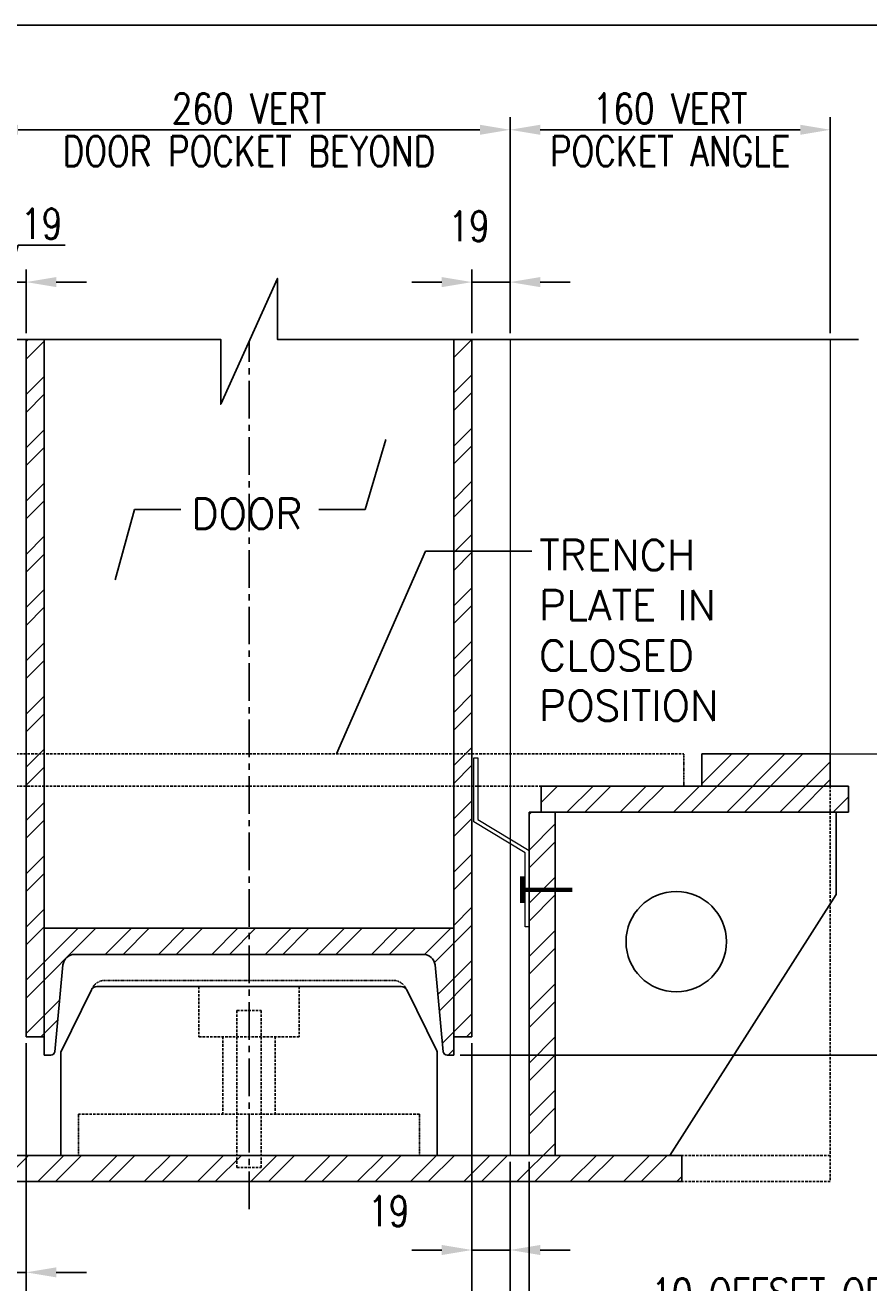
# Model space of a CAD drawing. Header units: millimetres. Extents: x -89 to 8559, y -2625 to 4496.
# Tile 6 of 9: x 3927 to 4347, y 464 to 1091. Entities that reach past the tile are written whole.
import ezdxf

# ---------------------------------------------------------------- set-up
doc = ezdxf.new("R2010")
doc.units = ezdxf.units.MM
doc.linetypes.add('CENTER2', pattern=[1.125, 0.75, -0.125, 0.125, -0.125])
doc.linetypes.add('HIDDEN2', pattern=[0.1875, 0.125, -0.0625])
for name, color, linetype in [('S-ANNO-DIMS', 2, 'Continuous'), ('S-DETL-CONC', 2, 'Continuous'), ('S-SDEL-CNTR', 1, 'CENTER2'), ('S-SDEL-DIMS', 3, 'Continuous'), ('S-SDEL-HIDD', 8, 'HIDDEN2'), ('S-SDEL-LW25', 3, 'Continuous'), ('S-SECT-CONC', 4, 'Continuous')]:
    doc.layers.add(name, color=color, linetype=linetype)
for name, color, linetype, lineweight in [('S-SDEL-LW18', 190, 'Continuous', 18), ('S-SDEL-LW70', 234, 'Continuous', 70), ('S-SDEL-PATT', 170, 'Continuous', 18), ('S-SDEL-TEXT', 2, 'Continuous', 25)]:
    doc.layers.add(name, color=color, linetype=linetype, lineweight=lineweight)
doc.styles.add('ROMANS', font='ROMANS.shx', dxfattribs={"width": 0.8})
doc.styles.add('STD1', font='simplex', dxfattribs={"height": 0.1})
doc.dimstyles.new('Annotative', dxfattribs={"dimscale": 0, "dimtxt": 3, "dimasz": 2.5, "dimexe": 1.25, "dimexo": 0.625, "dimtad": 1, "dimdec": 0, "dimzin": 9, "dimdsep": 32, "dimtxsty": 'ROMANS', "dimcen": 2.5, "dimadec": 0, "dimazin": 0, "dimtfac": 1, "dimtdec": 0, "dimtmove": 1, "dimatfit": 3, "dimfxl": 1, "dimarcsym": 0})
pattern_1 = [(45, (4192.648, 12467.913), (-13.258252, 13.258252), []), (45, (4201.487, 12467.913), (-13.258252, 13.258252), [])]

# ---------------------------------------------------------------- blocks, each defined once
blk = doc.blocks.new('*D92')
at = {"layer": 'Defpoints', "color": 0, "transparency": 16777216}
for p in [(3927.39, 586.83), (3908.39, 527.68), (3927.39, 469.52)]:
    blk.add_point(p, dxfattribs=at)
at = {"layer": 'S-ANNO-DIMS', "color": 0, "lineweight": -2, "transparency": 16777216}
for p, q in [((3927.39, 583.71), (3927.39, 463.27)), ((3908.39, 524.56), (3908.39, 463.27)), ((3893.39, 469.52), (3878.39, 469.52)), ((3908.39, 469.52), (3927.39, 469.52)), ((3942.39, 469.52), (3957.39, 469.52))]:
    blk.add_line(p, q, dxfattribs=at)
at = {"layer": 'S-ANNO-DIMS', "color": 0, "transparency": 16777216}
for points in [[(3893.39, 472.02), (3893.39, 467.02), (3908.39, 469.52)], [(3942.39, 472.02), (3942.39, 467.02), (3927.39, 469.52)]]:
    blk.add_solid(points, dxfattribs=at)
at = {"layer": 'S-ANNO-DIMS', "color": 0, "transparency": 16777216, "insert": (3765.12, 476.68), "char_height": 15, "attachment_point": 5, "style": 'ROMANS'}
blk.add_mtext('19 DOOR GAP AT POCKET', dxfattribs=at)
blk = doc.blocks.new('*D93')
at = {"layer": 'Defpoints', "color": 0, "transparency": 16777216}
for p in [(3927.39, 586.83), (4149.39, 586.83), (4149.39, 441.13)]:
    blk.add_point(p, dxfattribs=at)
at = {"layer": 'S-ANNO-DIMS', "color": 0, "lineweight": -2, "transparency": 16777216}
for p, q in [((3927.39, 583.71), (3927.39, 434.88)), ((4149.39, 583.71), (4149.39, 434.88)), ((3942.39, 441.13), (4134.39, 441.13))]:
    blk.add_line(p, q, dxfattribs=at)
at = {"layer": 'S-ANNO-DIMS', "color": 0, "transparency": 16777216}
for points in [[(3942.39, 443.63), (3942.39, 438.63), (3927.39, 441.13)], [(4134.39, 443.63), (4134.39, 438.63), (4149.39, 441.13)]]:
    blk.add_solid(points, dxfattribs=at)
at = {"layer": 'S-ANNO-DIMS', "color": 0, "transparency": 16777216, "char_height": 15, "attachment_point": 5, "style": 'ROMANS'}
for s, insert in [('222', (4038.39, 451.75)), ('DOOR WIDTH', (4038.39, 430.5))]:
    blk.add_mtext(s, dxfattribs=dict(at, insert=insert))
blk = doc.blocks.new('*D94')
at = {"layer": 'Defpoints', "color": 0, "transparency": 16777216}
for p in [(4149.39, 586.83), (4168.39, 527.68), (4168.39, 480.65)]:
    blk.add_point(p, dxfattribs=at)
at = {"layer": 'S-ANNO-DIMS', "color": 0, "lineweight": -2, "transparency": 16777216}
for p, q in [((4149.39, 583.71), (4149.39, 474.4)), ((4168.39, 524.56), (4168.39, 474.4)), ((4134.39, 480.65), (4119.39, 480.65)), ((4149.39, 480.65), (4168.39, 480.65)), ((4183.39, 480.65), (4198.39, 480.65))]:
    blk.add_line(p, q, dxfattribs=at)
at = {"layer": 'S-ANNO-DIMS', "color": 0, "transparency": 16777216}
for points in [[(4134.39, 483.15), (4134.39, 478.15), (4149.39, 480.65)], [(4183.39, 483.15), (4183.39, 478.15), (4168.39, 480.65)]]:
    blk.add_solid(points, dxfattribs=at)
at = {"layer": 'S-ANNO-DIMS', "color": 0, "transparency": 16777216, "insert": (4107.96, 499.97), "char_height": 15, "attachment_point": 5, "style": 'ROMANS'}
blk.add_mtext('19', dxfattribs=at)
blk = doc.blocks.new('*D95')
at = {"layer": 'Defpoints', "color": 0, "transparency": 16777216}
for p in [(4168.39, 527.68), (4177.89, 527.68), (4177.89, 446.52)]:
    blk.add_point(p, dxfattribs=at)
at = {"layer": 'S-ANNO-DIMS', "color": 0, "lineweight": -2, "transparency": 16777216}
for p, q in [((4168.39, 524.56), (4168.39, 440.27)), ((4177.89, 524.56), (4177.89, 440.27)), ((4153.39, 446.52), (4138.39, 446.52)), ((4168.39, 446.52), (4177.89, 446.52)), ((4168.39, 446.52), (4177.89, 446.52)), ((4513.13, 446.52), (4177.89, 446.52)), ((4192.89, 446.52), (4207.89, 446.52))]:
    blk.add_line(p, q, dxfattribs=at)
at = {"layer": 'S-ANNO-DIMS', "color": 0, "transparency": 16777216}
for points in [[(4153.39, 449.02), (4153.39, 444.02), (4168.39, 446.52)], [(4192.89, 449.02), (4192.89, 444.02), (4177.89, 446.52)]]:
    blk.add_solid(points, dxfattribs=at)
at = {"layer": 'S-ANNO-DIMS', "color": 0, "transparency": 16777216, "insert": (4365.44, 446.52), "char_height": 15, "attachment_point": 5, "style": 'ROMANS'}
blk.add_mtext('10 OFFSET OF VERT WELDMENT\\P TO TRENCH WELDMENT', dxfattribs=at)
blk = doc.blocks.new('*D96')
at = {"layer": 'Defpoints', "color": 0, "transparency": 16777216}
for p in [(4149.39, 586.83), (4177.89, 527.68), (4149.39, 398.75)]:
    blk.add_point(p, dxfattribs=at)
at = {"layer": 'S-ANNO-DIMS', "color": 0, "lineweight": -2, "transparency": 16777216}
for p, q in [((4149.39, 583.71), (4149.39, 392.5)), ((4177.89, 524.56), (4177.89, 392.5)), ((4134.39, 398.75), (4119.39, 398.75)), ((4177.89, 398.75), (4149.39, 398.75)), ((4177.89, 398.75), (4149.39, 398.75)), ((4374.64, 398.75), (4177.89, 398.75)), ((4192.89, 398.75), (4207.89, 398.75))]:
    blk.add_line(p, q, dxfattribs=at)
at = {"layer": 'S-ANNO-DIMS', "color": 0, "transparency": 16777216}
for points in [[(4134.39, 401.25), (4134.39, 396.25), (4149.39, 398.75)], [(4192.89, 401.25), (4192.89, 396.25), (4177.89, 398.75)]]:
    blk.add_solid(points, dxfattribs=at)
at = {"layer": 'S-ANNO-DIMS', "color": 0, "transparency": 16777216, "insert": (4292.37, 398.75), "char_height": 15, "attachment_point": 5, "style": 'ROMANS'}
blk.add_mtext('29 GAP AT DOOR\\P TRENCH TYP.', dxfattribs=at)
blk = doc.blocks.new('*D97')
at = {"layer": 'Defpoints', "color": 0, "transparency": 16777216}
for p in [(3898.89, 527.68), (4177.89, 527.68), (4177.89, 330.17)]:
    blk.add_point(p, dxfattribs=at)
at = {"layer": 'S-ANNO-DIMS', "color": 0, "lineweight": -2, "transparency": 16777216}
for p, q in [((3898.89, 524.56), (3898.89, 323.92)), ((4177.89, 524.56), (4177.89, 323.92)), ((3913.89, 330.17), (4162.89, 330.17))]:
    blk.add_line(p, q, dxfattribs=at)
at = {"layer": 'S-ANNO-DIMS', "color": 0, "transparency": 16777216}
for points in [[(3913.89, 332.67), (3913.89, 327.67), (3898.89, 330.17)], [(4162.89, 332.67), (4162.89, 327.67), (4177.89, 330.17)]]:
    blk.add_solid(points, dxfattribs=at)
at = {"layer": 'S-ANNO-DIMS', "color": 0, "transparency": 16777216, "char_height": 15, "attachment_point": 5, "style": 'ROMANS'}
for s, insert in [('280', (4038.39, 340.8)), ('TRENCH WIDTH', (4038.39, 319.55))]:
    blk.add_mtext(s, dxfattribs=dict(at, insert=insert))
blk = doc.blocks.new('*D85')
at = {"layer": 'Defpoints', "color": 0, "transparency": 16777216}
for p in [(4168.39, 1038.5), (3908.39, 934.07), (4168.39, 934.07)]:
    blk.add_point(p, dxfattribs=at)
at = {"layer": 'S-ANNO-DIMS', "color": 0, "lineweight": -2, "transparency": 16777216}
for p, q in [((3908.39, 937.2), (3908.39, 1044.75)), ((4168.39, 937.2), (4168.39, 1044.75)), ((3923.39, 1038.5), (4153.39, 1038.5))]:
    blk.add_line(p, q, dxfattribs=at)
at = {"layer": 'S-ANNO-DIMS', "color": 0, "transparency": 16777216}
for points in [[(3923.39, 1041), (3923.39, 1036), (3908.39, 1038.5)], [(4153.39, 1041), (4153.39, 1036), (4168.39, 1038.5)]]:
    blk.add_solid(points, dxfattribs=at)
at = {"layer": 'S-ANNO-DIMS', "color": 0, "transparency": 16777216, "char_height": 15, "attachment_point": 5, "style": 'ROMANS'}
for s, insert in [('260 VERT', (4038.39, 1049.12)), ('DOOR POCKET BEYOND', (4038.39, 1027.87))]:
    blk.add_mtext(s, dxfattribs=dict(at, insert=insert))
blk = doc.blocks.new('*D86')
at = {"layer": 'Defpoints', "color": 0, "transparency": 16777216}
for p in [(4168.39, 1038.5), (4168.39, 934.07), (4327.89, 934.07)]:
    blk.add_point(p, dxfattribs=at)
at = {"layer": 'S-ANNO-DIMS', "color": 0, "lineweight": -2, "transparency": 16777216}
for p, q in [((4168.39, 937.2), (4168.39, 1044.75)), ((4327.89, 937.2), (4327.89, 1044.75)), ((4312.89, 1038.5), (4183.39, 1038.5))]:
    blk.add_line(p, q, dxfattribs=at)
at = {"layer": 'S-ANNO-DIMS', "color": 0, "transparency": 16777216}
for points in [[(4183.39, 1041), (4183.39, 1036), (4168.39, 1038.5)], [(4312.89, 1041), (4312.89, 1036), (4327.89, 1038.5)]]:
    blk.add_solid(points, dxfattribs=at)
at = {"layer": 'S-ANNO-DIMS', "color": 0, "transparency": 16777216, "char_height": 15, "attachment_point": 5, "style": 'ROMANS'}
for s, insert in [('160 VERT', (4248.14, 1049.12)), ('POCKET ANGLE', (4248.14, 1027.87))]:
    blk.add_mtext(s, dxfattribs=dict(at, insert=insert))
blk = doc.blocks.new('*D87')
at = {"layer": 'Defpoints', "color": 0, "transparency": 16777216}
for p in [(4149.39, 962.64), (4149.39, 934.07), (4168.39, 934.07)]:
    blk.add_point(p, dxfattribs=at)
at = {"layer": 'S-ANNO-DIMS', "color": 0, "lineweight": -2, "transparency": 16777216}
for p, q in [((4149.39, 937.2), (4149.39, 968.89)), ((4168.39, 937.2), (4168.39, 968.89)), ((4134.39, 962.64), (4119.39, 962.64)), ((4168.39, 962.64), (4149.39, 962.64)), ((4183.39, 962.64), (4198.39, 962.64))]:
    blk.add_line(p, q, dxfattribs=at)
at = {"layer": 'S-ANNO-DIMS', "color": 0, "transparency": 16777216}
for points in [[(4134.39, 965.14), (4134.39, 960.14), (4149.39, 962.64)], [(4183.39, 965.14), (4183.39, 960.14), (4168.39, 962.64)]]:
    blk.add_solid(points, dxfattribs=at)
at = {"layer": 'S-ANNO-DIMS', "color": 0, "transparency": 16777216, "insert": (4147.98, 990.46), "char_height": 15, "attachment_point": 5, "style": 'ROMANS'}
blk.add_mtext('19', dxfattribs=at)
blk = doc.blocks.new('*D88')
at = {"layer": 'Defpoints', "color": 0, "transparency": 16777216}
for p in [(3908.39, 962.64), (3908.39, 934.07), (3927.39, 934.07)]:
    blk.add_point(p, dxfattribs=at)
at = {"layer": 'S-ANNO-DIMS', "color": 0, "lineweight": -2, "transparency": 16777216}
for p, q in [((3917.89, 962.64), (3923.42, 981.08)), ((3923.42, 981.08), (3946.81, 981.08)), ((3908.39, 937.2), (3908.39, 968.89)), ((3927.39, 937.2), (3927.39, 968.89)), ((3893.39, 962.64), (3878.39, 962.64)), ((3927.39, 962.64), (3908.39, 962.64)), ((3927.39, 962.64), (3908.39, 962.64)), ((3942.39, 962.64), (3957.39, 962.64))]:
    blk.add_line(p, q, dxfattribs=at)
at = {"layer": 'S-ANNO-DIMS', "color": 0, "transparency": 16777216}
for points in [[(3893.39, 965.14), (3893.39, 960.14), (3908.39, 962.64)], [(3942.39, 965.14), (3942.39, 960.14), (3927.39, 962.64)]]:
    blk.add_solid(points, dxfattribs=at)
at = {"layer": 'S-ANNO-DIMS', "color": 0, "transparency": 16777216, "insert": (3935.12, 991.71), "char_height": 15, "attachment_point": 5, "style": 'ROMANS'}
blk.add_mtext('19', dxfattribs=at)
blk = doc.blocks.new('*D90')
at = {"layer": 'Defpoints', "color": 0, "transparency": 16777216}
for p in [(4397.75, 727.68), (4420.89, 727.68), (4140.39, 577.68)]:
    blk.add_point(p, dxfattribs=at)
at = {"layer": 'S-ANNO-DIMS', "color": 0, "lineweight": -2, "transparency": 16777216}
for p, q in [((4417.76, 727.68), (4391.5, 727.68)), ((4397.75, 592.68), (4397.75, 712.68)), ((4143.51, 577.68), (4404, 577.68))]:
    blk.add_line(p, q, dxfattribs=at)
at = {"layer": 'S-ANNO-DIMS', "color": 0, "transparency": 16777216}
for points in [[(4395.25, 712.68), (4400.25, 712.68), (4397.75, 727.68)], [(4395.25, 592.68), (4400.25, 592.68), (4397.75, 577.68)]]:
    blk.add_solid(points, dxfattribs=at)
at = {"layer": 'S-ANNO-DIMS', "color": 0, "transparency": 16777216, "insert": (4385.7, 652.68), "char_height": 15, "attachment_point": 5, "rotation": 90, "style": 'ROMANS'}
blk.add_mtext('152, TYP', dxfattribs=at)

msp = doc.modelspace()

# ---------------------------------------------------------------- hatches: boundary and pattern name
at = {"layer": 'S-SDEL-PATT'}
h = msp.add_hatch(dxfattribs=at)
h.set_pattern_fill('ANSI32', color=256, scale=50)
h.set_pattern_definition(pattern_1)
h.paths.add_polyline_path([(3936.38918, 934.07008), (3927.38918, 934.07008), (3927.38918, 727.68364), (3936.38918, 727.68364)])
h.paths.add_polyline_path([(3936.38918, 727.68364), (3927.38918, 727.68364), (3927.38918, 711.68364), (3936.38918, 711.68364)])
h.paths.add_polyline_path([(3936.38918, 711.68364), (3927.38918, 711.68364), (3927.38918, 586.83364), (3936.38918, 586.83364), (3936.38918, 634.83364), (3936.38918, 640.83364)])
edge = h.paths.add_edge_path()
edge.add_line((4038.38918, 640.83364), (3936.38918, 640.83364))
edge.add_line((3936.38918, 640.83364), (3936.38918, 634.83364))
edge.add_line((3936.38918, 634.83364), (3936.38918, 586.83364))
edge.add_line((3936.38918, 586.83364), (3936.38918, 577.68364))
edge.add_line((3936.38918, 577.68364), (3939.64127, 577.68364))
edge.add_arc((3939.64127, 579.68364), 2, 270, 356.95366829)
edge.add_line((3941.63845, 579.57735), (3945.64139, 622.1525))
edge.add_arc((3951.63291, 621.83364), 6, 90, 176.95366829, ccw=False)
edge.add_line((3951.63291, 627.83364), (4038.38918, 627.83364))
edge.add_line((4038.38918, 627.83364), (4038.38918, 640.83364))
edge = h.paths.add_edge_path()
edge.add_line((4140.38918, 640.83364), (4038.38918, 640.83364))
edge.add_line((4038.38918, 640.83364), (4038.38918, 627.83364))
edge.add_line((4038.38918, 627.83364), (4125.14546, 627.83364))
edge.add_arc((4125.14546, 621.83364), 6, 7.69605172, 90, ccw=False)
edge.add_line((4131.09141, 622.63714), (4135.15511, 579.4158))
edge.add_arc((4137.13709, 579.68364), 2, 187.69605172, 270)
edge.add_line((4137.13709, 577.68364), (4140.38918, 577.68364))
edge.add_line((4140.38918, 577.68364), (4140.38918, 640.83364))
h.paths.add_polyline_path([(4149.38918, 711.68364), (4140.38918, 711.68364), (4140.38918, 640.83364), (4140.38918, 586.83364), (4149.38918, 586.83364)])
h.paths.add_polyline_path([(4149.38918, 727.68364), (4140.38918, 727.68364), (4140.38918, 711.68364), (4149.38918, 711.68364)])
h.paths.add_polyline_path([(4149.38918, 934.07008), (4140.38918, 934.07008), (4140.38918, 727.68364), (4149.38918, 727.68364)])
h = msp.add_hatch(dxfattribs=at)
h.set_pattern_fill('ANSI32', color=256, scale=50)
h.set_pattern_definition(pattern_1)
h.paths.add_polyline_path([(3806.88918, 696.68364), (3739.88918, 696.68364), (3739.88918, 683.68364), (3806.88918, 683.68364)])
h.paths.add_polyline_path([(3892.88918, 696.68364), (3806.88918, 696.68364), (3806.88918, 683.68364), (3892.88918, 683.68364)])
edge = h.paths.add_edge_path()
edge.add_arc((3796.88918, 712.18364), 9, 180, 270, ccw=False)
edge.add_arc((3796.88918, 712.18364), 9, 90, 180, ccw=False)
edge.add_line((3796.88918, 721.18364), (3806.88918, 727.68364))
edge.add_line((3806.88918, 727.68364), (3748.88918, 727.68364))
edge.add_line((3748.88918, 727.68364), (3748.88918, 696.68364))
edge.add_line((3748.88918, 696.68364), (3806.88918, 696.68364))
edge.add_line((3806.88918, 696.68364), (3796.88918, 703.18364))
edge = h.paths.add_edge_path()
edge.add_line((3806.88918, 727.68364), (3796.88918, 721.18364))
edge.add_arc((3796.88918, 712.18364), 9, 0, 90, ccw=False)
edge.add_arc((3796.88918, 712.18364), 9, -90, 0, ccw=False)
edge.add_line((3796.88918, 703.18364), (3806.88918, 696.68364))
edge.add_arc((3789.86835, 712.18364), 23.02083, 317.67748037, 402.32251963)
h.paths.add_polyline_path([(3898.88918, 683.68364), (3885.88918, 683.68364), (3885.88918, 527.68364), (3898.88918, 527.68364)])
h.paths.add_polyline_path([(4038.38918, 527.68364), (3821.88918, 527.68364), (3821.88918, 514.68364), (4038.38918, 514.68364)])
h.paths.add_polyline_path([(4253.88918, 527.68364), (4038.38918, 527.68364), (4038.38918, 514.68364), (4203.38918, 514.68364), (4253.88918, 514.68364)])
h.paths.add_polyline_path([(4190.88918, 698.68364), (4177.88918, 698.68364), (4177.88918, 527.68364), (4190.88918, 527.68364)])
h.paths.add_polyline_path([(4336.88918, 711.68364), (4183.88918, 711.68364), (4183.88918, 698.68364), (4336.88918, 698.68364)])
h.paths.add_polyline_path([(4327.88918, 727.68364), (4263.88918, 727.68364), (4263.88918, 711.68364), (4327.88918, 711.68364)])

# ---------------------------------------------------------------- linework, layer by layer
at = {"layer": 'Defpoints', "ltscale": 10}
msp.add_lwpolyline([(3450.35365, 80.17994), (4564.81421, 80.17994), (4564.81421, 1090.59303), (3450.35365, 1090.59303)], close=True, dxfattribs=at)
at = {"layer": 'S-DETL-CONC'}
for p, q in [((3927.38918, 586.83364), (3927.38918, 934.07008)), ((3936.38918, 934.07008), (3936.38918, 640.83364)), ((4140.38918, 934.07008), (4140.38918, 640.83364)), ((4149.38918, 586.83364), (4149.38918, 934.07008)), ((3927.38918, 586.83364), (3936.38918, 586.83364)), ((4149.38918, 586.83364), (4140.38918, 586.83364))]:
    msp.add_line(p, q, dxfattribs=at)
msp.add_lwpolyline([(3936.38918, 640.83364), (4140.38918, 640.83364)], dxfattribs=at)
at = {"layer": 'S-SDEL-CNTR', "ltscale": 25}
msp.add_line((4038.38918, 501.01293), (4038.38918, 933.16127), dxfattribs=at)
at = {"layer": 'S-SDEL-DIMS'}
msp.add_lwpolyline([(3944.62326, 527.68364), (3944.62326, 578.57538, -0.115072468), (3944.93281, 579.90258), (3959.85924, 610.16084, -0.285531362), (3962.54969, 611.83364), (4114.22867, 611.83364, -0.285531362), (4116.91913, 610.16084), (4131.84556, 579.90258, -0.115072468), (4132.15511, 578.57538), (4132.15511, 527.68364)], format="xyb", dxfattribs=at)
at = {"layer": 'S-SDEL-HIDD', "ltscale": 10}
for p, q in [((3824.88918, 727.68364), (4254.88918, 727.68364)), ((3882.88918, 711.68364), (4254.88918, 711.68364)), ((4327.88918, 711.68364), (4327.88918, 514.68364)), ((4013.38918, 611.83364), (4013.38918, 586.83364)), ((4063.38918, 611.83364), (4063.38918, 586.83364)), ((4032.38918, 599.83364), (4032.38918, 521.68364)), ((4032.38918, 599.83364), (4044.38918, 599.83364)), ((4044.38918, 599.83364), (4044.38918, 521.68364)), ((4013.38918, 586.83364), (4038.38918, 586.83364)), ((4025.38918, 586.83364), (4025.38918, 548.35585)), ((4063.38918, 586.83364), (4038.38918, 586.83364)), ((4051.38918, 586.83364), (4051.38918, 548.35585)), ((4123.25774, 548.35585), (3953.52063, 548.35585)), ((4327.88918, 527.68364), (4253.88918, 527.68364)), ((4032.38918, 521.68364), (4044.38918, 521.68364)), ((4327.88918, 514.68364), (4253.88918, 514.68364))]:
    msp.add_line(p, q, dxfattribs=at)
at = {"layer": 'S-SDEL-HIDD'}
for p, q in [((4254.88918, 711.68364), (4254.88918, 727.68364)), ((3953.52063, 527.68364), (3953.52063, 548.35585)), ((4123.25774, 527.68364), (4123.25774, 548.35585))]:
    msp.add_line(p, q, dxfattribs=at)
for points in [[(3959.85924, 610.16084, -0.267618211), (3965.54969, 614.83364), (4038.38918, 614.83364)], [(4116.91913, 610.16084, 0.267618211), (4111.22867, 614.83364), (4038.38918, 614.83364)]]:
    msp.add_lwpolyline(points, format="xyb", dxfattribs=at)
at = {"layer": 'S-SDEL-LW18'}
for p, q in [((4168.38918, 934.07008), (4168.38918, 527.68364)), ((4327.88918, 934.07008), (4327.88918, 727.68364)), ((4327.88918, 727.68364), (4513.88918, 727.68364))]:
    msp.add_line(p, q, dxfattribs=at)
msp.add_lwpolyline([(4152.38918, 725.68364), (4152.38918, 694.96369), (4177.88918, 679.64293), (4177.88918, 641.64293), (4175.88918, 641.64293), (4175.88918, 678.51134), (4150.38918, 693.8321), (4150.38918, 725.68364)], close=True, dxfattribs=at)
at = {"layer": 'S-SDEL-LW25'}
for p, q in [((4263.88918, 711.68364), (4263.88918, 727.68364)), ((4263.88918, 727.68364), (4327.88918, 727.68364)), ((4327.88918, 727.68364), (4327.88918, 711.68364)), ((4336.88918, 711.68364), (4183.88918, 711.68364)), ((4183.88918, 698.68364), (4183.88918, 711.68364)), ((4336.88918, 698.68364), (4336.88918, 711.68364)), ((4177.88918, 527.68364), (4177.88918, 698.68364)), ((4336.88918, 698.68364), (4177.88918, 698.68364)), ((4190.88918, 527.68364), (4190.88918, 698.68364)), ((4330.88918, 657.68364), (4330.88918, 698.68364)), ((4247.88918, 527.68364), (4330.88918, 657.68364)), ((4253.88918, 527.68364), (3821.88918, 527.68364)), ((4253.88918, 514.68364), (4253.88918, 527.68364)), ((4253.88918, 514.68364), (3821.88918, 514.68364))]:
    msp.add_line(p, q, dxfattribs=at)
msp.add_lwpolyline([(4140.38918, 640.83364), (4140.38918, 577.68364), (4137.13709, 577.68364, -0.375397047), (4135.15511, 579.4158), (4131.09141, 622.63714, 0.375397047), (4125.14546, 627.83364), (3951.63291, 627.83364, 0.375397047), (3945.68695, 622.63714), (3941.62326, 579.4158, -0.375397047), (3939.64127, 577.68364), (3936.38918, 577.68364), (3936.38918, 634.83364)], format="xyb", dxfattribs=at)
msp.add_lwpolyline([(3936.38918, 634.83364), (3936.38918, 640.83364)], dxfattribs=at)
msp.add_circle((4251.13918, 634.20476), 25, dxfattribs=at)
at = {"layer": 'S-SDEL-LW70'}
for points in [[(4174.38918, 653.57714), (4174.38918, 666.57714)], [(4199.38918, 660.07714), (4174.38918, 660.07714)]]:
    msp.add_lwpolyline(points, dxfattribs=at)
at = {"layer": 'S-SECT-CONC'}
msp.add_lwpolyline([(4341.99715, 934.07008), (4052.49635, 934.07008), (4052.49635, 964.47018), (4024.28201, 901.85236), (4024.28201, 934.07008), (3727.04165, 934.07008)], dxfattribs=at)

# ---------------------------------------------------------------- texts
at = {"layer": 'S-SDEL-TEXT', "char_height": 15, "attachment_point": 1, "style": 'STD1'}
for s, insert, width in [('DOOR', (4009.72573, 854.81882), 84.0334398), ('TRENCH PLATE IN CLOSED POSITION', (4182.85414, 834.21928), 123.2289407)]:
    msp.add_mtext(s, dxfattribs=dict(at, insert=insert, width=width))

# ---------------------------------------------------------------- dimensions: what is measured, and where the dimension line sits
at = {"layer": 'S-ANNO-DIMS'}
for base, p1, p2, text, picture, middle in [((4168.38918, 1038.49628), (3908.38918, 934.07008), (4168.38918, 934.07008), '<> VERT\\X DOOR POCKET BEYOND', '*D85', (4038.38918, 1038.49628)), ((4168.3891829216, 1038.4962782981), (4327.8891829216, 934.0700771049), (4168.3891829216, 934.0700771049), '<> VERT\\X POCKET ANGLE', '*D86', (4248.1391829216, 1038.4962782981)), ((4149.38918, 441.12679), (3927.38918, 586.83364), (4149.38918, 586.83364), '<>\\X DOOR WIDTH', '*D93', (4038.38918, 441.12679)), ((4177.88918, 330.17007), (3898.88918, 527.68364), (4177.88918, 527.68364), '280\\X TRENCH WIDTH', '*D97', (4038.38918, 330.17007))]:
    dim = msp.add_linear_dim(base=base, p1=p1, p2=p2, text=text, dimstyle='Annotative', override={"dimasz": 3}, dxfattribs=at)
    dim.commit()
    dim.dimension.update_dxf_attribs({"geometry": picture, "text_midpoint": middle})
dim = msp.add_linear_dim(base=(3908.38918, 962.64479), p1=(3927.38918, 934.07008), p2=(3908.38918, 934.07008), dimstyle='Annotative', override={"dimasz": 3}, dxfattribs=at)
dim.commit()
dim.dimension.update_dxf_attribs({"geometry": '*D88', "text_midpoint": (3926.54543, 991.70729)})
for base, p1, p2, picture, middle in [((4149.38918, 962.64479), (4168.38918, 934.07008), (4149.38918, 934.07008), '*D87', (4147.98087, 979.83229)), ((4168.38918, 480.64897), (4149.38918, 586.83364), (4168.38918, 527.68364), '*D94', (4107.96196, 489.34358))]:
    dim = msp.add_linear_dim(base=base, p1=p1, p2=p2, dimstyle='Annotative', override={"dimasz": 3}, dxfattribs=at)
    dim.commit()
    dim.dimension.update_dxf_attribs({"geometry": picture, "text_midpoint": middle, "dimtype": 160})
dim = msp.add_linear_dim(base=(4397.75297, 727.68364), p1=(4140.38918, 577.68364), p2=(4420.88918, 727.68364), angle=90, text='152, TYP', dimstyle='Annotative', override={"dimasz": 3}, dxfattribs=at)
dim.commit()
dim.dimension.update_dxf_attribs({"geometry": '*D90', "text_midpoint": (4385.69939, 652.68364)})
for base, p1, p2, text, picture, middle in [((3927.38918, 469.52499), (3908.38918, 527.68364), (3927.38918, 586.83364), '<> DOOR GAP AT POCKET', '*D92', (3765.11969, 466.05622)), ((4149.3891829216, 398.7474937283), (4177.8891829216, 527.6836373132), (4149.3891829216, 586.8336373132), '<> GAP AT DOOR\\X TRENCH TYP.', '*D96', (4292.3737172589, 426.6989408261)), ((4177.8891829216, 446.5205263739), (4168.3891829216, 527.6836373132), (4177.8891829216, 527.6836373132), '<> OFFSET OF VERT WELDMENT\\X TO TRENCH WELDMENT', '*D95', (4365.4382785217, 469.5249903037))]:
    dim = msp.add_linear_dim(base=base, p1=p1, p2=p2, text=text, dimstyle='Annotative', override={"dimasz": 3}, dxfattribs=at)
    dim.commit()
    dim.dimension.update_dxf_attribs({"geometry": picture, "text_midpoint": middle, "dimtype": 160})

# ---------------------------------------------------------------- leaders
for points in [[(4106.60476, 884.32993), (4096.30417, 849.3414), (4073.18132, 849.3414)], [(3971.65962, 814.35287), (3981.36905, 849.3414), (4004.4919, 849.3414)], [(4081.9497, 727.68364), (4126.27697, 828.57518), (4179.16468, 828.57518)]]:
    msp.add_leader(points, dimstyle='Annotative', override={"dimasz": 3}, dxfattribs=at)

doc.saveas('drawing.dxf')
